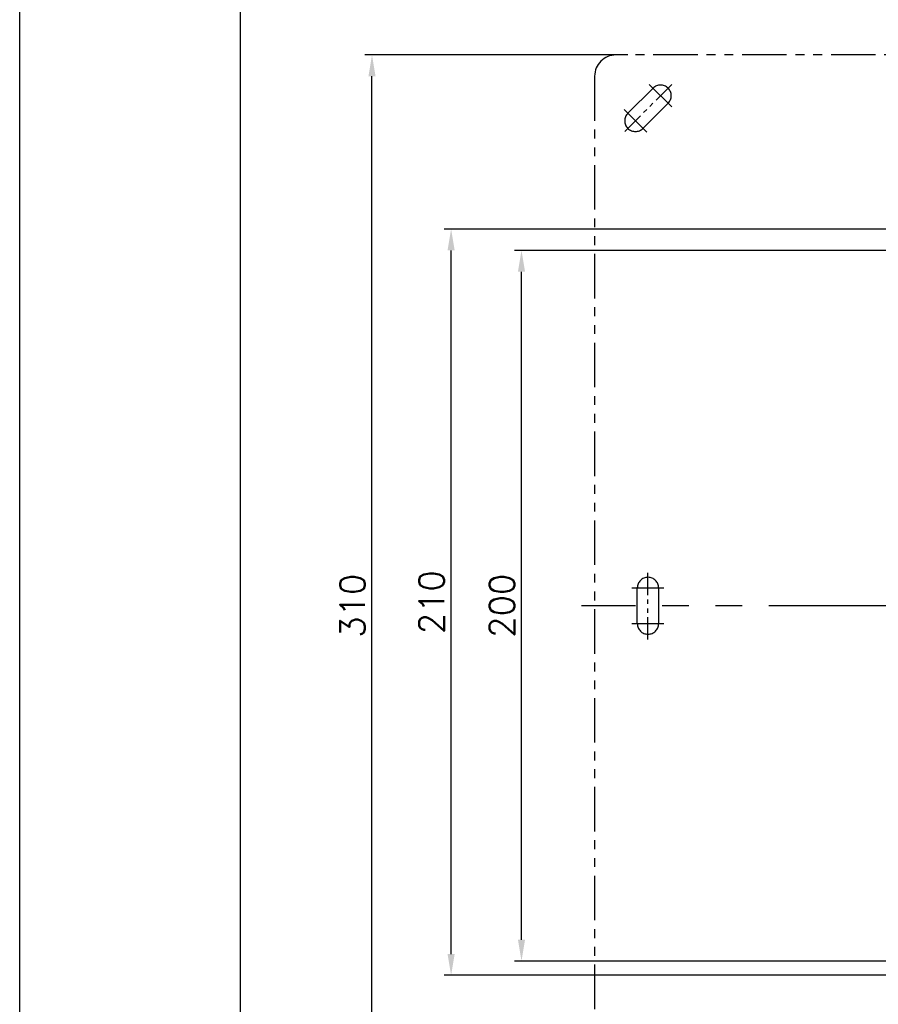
# Model space of a CAD drawing. Extents: x -4929 to -4335, y 1621 to 2041.
# Tile 2 of 8: x -4929 to -4808, y 1740 to 1879. Entities that reach past the tile are written whole.
import ezdxf

# ---------------------------------------------------------------- set-up
doc = ezdxf.new("R2010")
doc.units = 0
doc.header["$LTSCALE"] = 5
doc.header["$MEASUREMENT"] = 0
doc.linetypes.add('PHANTOM', pattern=[2.5, 1.25, -0.25, 0.25, -0.25, 0.25, -0.25])
doc.layers.get('0').update_dxf_attribs({"color": 2, "linetype": 'CONTINUOUS'})
doc.layers.add('D', color=2, linetype='CONTINUOUS')
doc.layers.add('PH', color=3, linetype='PHANTOM')
doc.styles.add('GHS', font='ROMANS', dxfattribs={"bigfont": 'GHS'})

# ---------------------------------------------------------------- blocks, each defined once
blk = doc.blocks.new('A$C68261A34')
at = {"layer": 'D'}
for p, q in [((-31, 53), (-98.69, 53)), ((-97.69, -49), (-97.69, 50)), ((-28.5, 50), (-88.79, 50)), ((-87.79, -47), (-87.79, 47)), ((-28.5, -50), (-88.79, -50)), ((-31, -52), (-98.69, -52))]:
    blk.add_line(p, q, dxfattribs=at)
for points in [[(-98.19, 50), (-97.19, 50), (-97.69, 53)], [(-88.29, 47), (-87.29, 47), (-87.79, 50)], [(-88.29, -47), (-87.29, -47), (-87.79, -50)], [(-98.19, -49), (-97.19, -49), (-97.69, -52)]]:
    blk.add_solid(points, dxfattribs=at)
at = {"layer": 'PH'}
for p, q in [((74.5, 77.5), (-74.5, 77.5)), ((-77.5, 74.5), (-77.5, -74.5)), ((-72.83, 69.29), (-69.29, 72.83)), ((-66.64, 70.18), (-69.82, 73.36)), ((-67.17, 70.71), (-70.71, 67.17)), ((-70.18, 66.64), (-73.36, 69.82)), ((-72.25, 2.5), (-67.75, 2.5)), ((-71.5, -2.5), (-71.5, 2.5)), ((-68.5, 2.5), (-68.5, -2.5)), ((-72.25, -2.5), (-67.75, -2.5))]:
    blk.add_line(p, q, dxfattribs=at)
at = {"layer": 'PH', "ltscale": 0.5}
for p, q in [((-66.64, 73.36), (-73.36, 66.64)), ((-70, -4.75), (-70, 4.75))]:
    blk.add_line(p, q, dxfattribs=at)
at = {"layer": 'PH', "ltscale": 3}
blk.add_line((78.26, 0), (-79.37, 0), dxfattribs=at)
at = {"layer": 'PH'}
for centre, radius, start, end in [((-74.5, 74.5), 3, 90, 180), ((-68.23, 71.77), 1.5, 315, 135), ((-71.77, 68.23), 1.5, 135, 315), ((-70, 2.5), 1.5, 0, 180), ((-70, -2.5), 1.5, 180, 0)]:
    blk.add_arc(centre, radius, start, end, dxfattribs=at)
at = {"layer": 'D', "char_height": 3.5, "attachment_point": 5, "rotation": 90, "style": 'GHS'}
for s, insert in [('\\A1;210', (-100.44, 0.5)), ('\\A1;200', (-90.54, 0))]:
    blk.add_mtext(s, dxfattribs=dict(at, insert=insert))

msp = doc.modelspace()

# ---------------------------------------------------------------- linework, layer by layer
at = {"color": 4}
msp.add_line((-4897.53, 2029.53), (-4897.53, 1654.53), dxfattribs=at)
at = {"layer": 'D'}
for p, q in [((-4842.98, 1873.7), (-4879.97, 1873.7)), ((-4878.97, 1721.7), (-4878.97, 1870.7))]:
    msp.add_line(p, q, dxfattribs=at)
msp.add_lwpolyline([(-4928.53, 1620.53), (-4928.53, 2040.53), (-4334.53, 2040.53), (-4334.53, 1620.53)], close=True, dxfattribs=at)
msp.add_solid([(-4879.47, 1870.7), (-4878.47, 1870.7), (-4878.97, 1873.7)], dxfattribs=at)

# ---------------------------------------------------------------- block references
msp.add_blockref('A$C68261A34', (-4770.15, 1796.2), dxfattribs=at)

# ---------------------------------------------------------------- texts
at = {"layer": 'D', "insert": (-4881.72, 1796.2), "char_height": 3.5, "attachment_point": 5, "rotation": 90, "style": 'GHS'}
msp.add_mtext('\\A1;310', dxfattribs=at)

doc.saveas('drawing.dxf')
